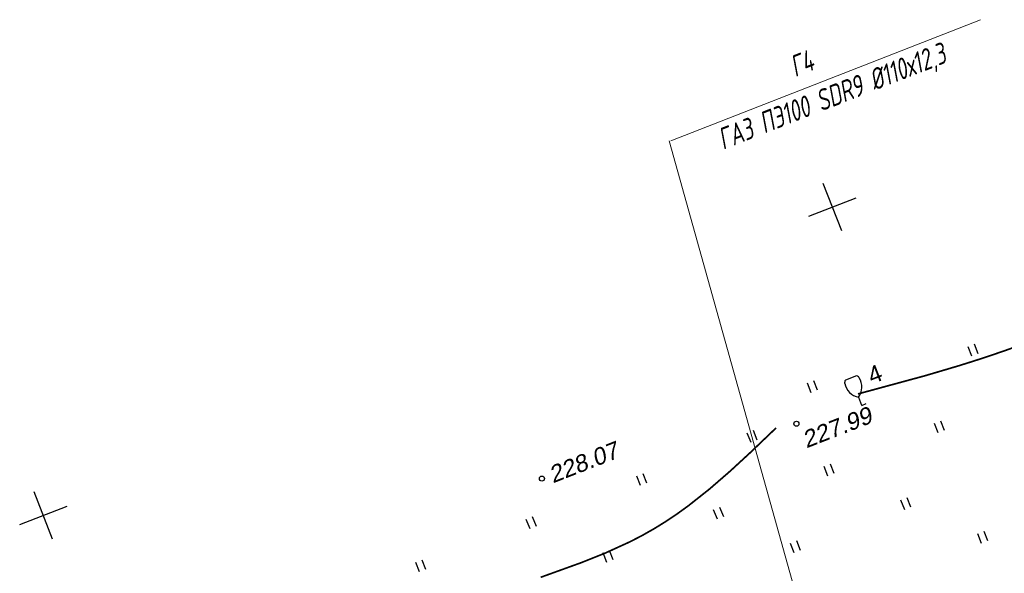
# Model space of a CAD drawing. Header units: millimetres. Extents: x -10 to 1169, y 1 to 1686.
# Tile 186 of 224: x 652 to 711, y 1166 to 1199. Entities that reach past the tile are written whole.
import ezdxf
from ezdxf.enums import TextEntityAlignment as Align

# ---------------------------------------------------------------- set-up
doc = ezdxf.new("R2010")
doc.units = ezdxf.units.MM
doc.linetypes.add('CONTI', pattern=[0])
for name, color, linetype in [('CONTURS', 7, 'Continuous'), ('COORDS', 7, 'Continuous'), ('GPR_PICK', 7, 'Continuous'), ('IZOLINES', 32, 'Continuous'), ('PDIGIT', 170, 'Continuous'), ('PICKETS', 7, 'Continuous')]:
    doc.layers.add(name, color=color, linetype=linetype)
doc.styles.add('GPR', font='isocpeui.ttf', dxfattribs={"width": 0.8})
doc.styles.get("Standard").update_dxf_attribs({"font": 'arial.ttf'})

# ---------------------------------------------------------------- blocks, each defined once
blk = doc.blocks.new('401')
at = {"layer": 'CONTURS'}
for p, q in [((0, 0), (0, 1.2)), ((0.8, 0), (0.8, 1.2))]:
    blk.add_line(p, q, dxfattribs=at)
blk = doc.blocks.new('390_2')
at = {"layer": 'CONTURS', "color": 7}
for p, q in [((0.7, 3.47), (-0.69, 3.47)), ((0, 1.06), (0, 0.03)), ((0.02, 0), (0.58, 0))]:
    blk.add_line(p, q, dxfattribs=at)
at = {"layer": 'CONTURS', "color": 7, "linetype": 'Continuous'}
for centre, radius, start, end in [((1.01, 2.72), 1.95, 167.2459, 239.376), ((-19.94, 7.46), 19.52, 347.2459, 347.6983), ((-0.65, 3.26), 0.22, 101.9408, 167.6983), ((-0.69, 3.45), 0.0195, 90, 101.9408), ((-1.01, 2.72), 1.95, 300.624, 12.7541), ((0.65, 3.26), 0.22, 12.3017, 76.9673), ((19.94, 7.46), 19.52, 192.3017, 192.7541)]:
    blk.add_arc(centre, radius, start, end, dxfattribs=at)

msp = doc.modelspace()

# ---------------------------------------------------------------- linework, layer by layer
at = {"layer": 'CONTURS', "linetype": 'CONTI', "lineweight": 15}
msp.add_line((709.1642, 1198.6662), (690.88671, 1191.52192), dxfattribs=at)
at = {"layer": 'CONTURS', "color": 0, "linetype": 'CONTI', "lineweight": 15}
msp.add_line((690.79155, 1191.51656), (706.89557, 1133.91501), dxfattribs=at)
at = {"layer": 'COORDS', "lineweight": -2}
for p, q in [((700.97671, 1186.21112), (699.88454, 1189.00525)), ((699.03356, 1187.0621), (701.82769, 1188.15426)), ((654.40785, 1168.00834), (653.31568, 1170.80247)), ((652.4647, 1168.85932), (655.25883, 1169.95149))]:
    msp.add_line(p, q, dxfattribs=at)
at = {"layer": 'IZOLINES', "const_width": 0.1}
for points in [[(701.93017, 1176.57491), (705.88673, 1177.64902), (707.85218, 1178.23008), (708.82974, 1178.53733), (709.80314, 1178.85732), (710.77157, 1179.1917), (711.73388, 1179.54293), (712.68819, 1179.91473), (713.63142, 1180.31281), (714.55814, 1180.74619), (715.01263, 1180.98055), (715.45873, 1181.22995), (715.89384, 1181.49736), (716.31524, 1181.78504), (716.72155, 1182.09292), (717.11355, 1182.41833), (717.49328, 1182.75766), (717.86292, 1183.10776), (718.57874, 1183.83115), (719.27195, 1184.57589), (719.91945, 1185.29971)], [(683.20979, 1165.75125), (685.53147, 1166.58968), (685.53108, 1166.58616), (687.02864, 1167.18615), (688.49414, 1167.85564), (689.20889, 1168.2264), (689.9088, 1168.62356), (690.59266, 1169.04694), (691.26008, 1169.49508), (691.91148, 1169.96563), (693.17025, 1170.9619), (694.38224, 1172.01322), (695.56194, 1173.10011), (697.10013, 1174.57123)]]:
    msp.add_lwpolyline(points, dxfattribs=at)
at = {"layer": 'PICKETS', "color": 7, "lineweight": -2}
for centre in [(698.29684, 1174.81442), (683.27777, 1171.5743)]:
    msp.add_circle(centre, 0.15, dxfattribs=at)

# ---------------------------------------------------------------- block references
at = {"layer": 'CONTURS', "lineweight": -2, "xscale": 0.4999999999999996, "yscale": 0.4999999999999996, "zscale": 0.4999999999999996, "rotation": 21.3494687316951}
for name, p in [('401', (708.65677, 1178.80556)), ('390_2', (702.14976, 1175.89505)), ('401', (699.16495, 1176.64823)), ('401', (706.67114, 1174.27155)), ('401', (695.61749, 1173.70878)), ('401', (700.1515, 1171.72316)), ('401', (689.09785, 1171.16039)), ('401', (704.68552, 1169.73753)), ('401', (693.63186, 1169.17477)), ('401', (682.57821, 1168.61201)), ('401', (709.21953, 1167.75191)), ('401', (698.16588, 1167.18914)), ('401', (687.11222, 1166.62638)), ('401', (676.05857, 1166.06362))]:
    msp.add_blockref(name, p, dxfattribs=at)

# ---------------------------------------------------------------- texts
at = {"layer": 'CONTURS', "lineweight": -2}
msp.add_text('4', height=1, rotation=21.3494687, dxfattribs=at).set_placement((702.74856, 1177.13881))
at = {"layer": 'GPR_PICK', "style": 'GPR', "width": 0.7}
for s, p in [('ГАЗ ПЭ100 SDR9 %%C110х12,3', (700.60455, 1193.57053)), ('Г4', (698.83079, 1195.50147))]:
    msp.add_text(s, height=1.25, rotation=21.3494687, dxfattribs=at).set_placement(p, align=Align.CENTER)
at = {"layer": 'PDIGIT', "color": 7, "lineweight": -2, "oblique": 10}
for s, p in [('227.99', (698.88537, 1173.35739)), ('228.07', (683.92549, 1171.29064))]:
    msp.add_text(s, height=1, rotation=21.3494687, dxfattribs=at).set_placement(p)

doc.saveas('drawing.dxf')
